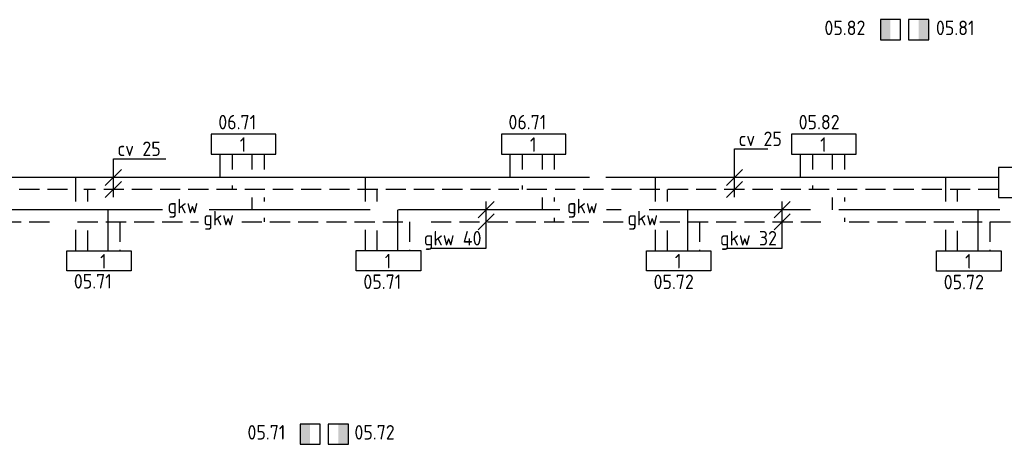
# Model space of a CAD drawing. Header units: millimetres. Extents: x -72382 to 12399, y -4586 to 50786.
# Tile 3 of 8: x -50258 to -38042, y 11934 to 17207. Entities that reach past the tile are written whole.
import ezdxf

# ---------------------------------------------------------------- set-up
doc = ezdxf.new("R2010")
doc.units = ezdxf.units.MM
doc.header["$LTSCALE"] = 50
for name, pattern in [('2322105', [47, 40, -7]), ('2322106', [47, 5, -2, 5, -2, 5, -2, 5, -2, 5, -2, 5, -7]), ('2322107', [2000, 1000, 1000]), ('2322108', [7, 5, -2])]:
    doc.linetypes.add(name, pattern=pattern)
for name, color, linetype in [('60', 7, 'Continuous'), ('60-CV', 3, 'Continuous'), ('62-GKW', 3, 'Continuous'), ('SYM-W', 7, 'Continuous'), ('Thermostaat', 160, 'Continuous'), ('WL5501--', 130, 'Continuous'), ('WL5502--', 130, 'Continuous'), ('WL561---_AANVOER', 10, 'Continuous'), ('WL561---_RETOUR', 10, 'Continuous')]:
    doc.layers.add(name, color=color, linetype=linetype)
doc.styles.add('BURO-018', font='ISO96.shx', dxfattribs={"height": 90})
doc.styles.add('ISO', font='ISO.SHX')

# ---------------------------------------------------------------- blocks, each defined once
blk = doc.blocks.new('$MAAT')
at = {"layer": 'SYM-W', "color": 1}
blk.add_line((1, 1), (-1, -1), dxfattribs=at)
blk = doc.blocks.new('SW30485012')
at = {"color": 0, "linetype": 'Continuous'}
for p, q in [((-2.5, 2.5), (-2.5, -2.5)), ((2.5, 2.5), (-2.5, 2.5)), ((2.5, -2.5), (2.5, 2.5)), ((-2.5, -2.5), (2.5, -2.5))]:
    blk.add_line(p, q, dxfattribs=at)
blk.add_solid([(-2.5, 0), (2.5, 0), (-2.5, -2.5), (2.5, -2.5)], dxfattribs=at)
at = {"color": 0, "linetype": 'Continuous', "style": 'BURO-018', "flags": 1}
blk.add_attdef('W_ID', (0, 0), '', height=1.8, dxfattribs=at)

msp = doc.modelspace()

# ---------------------------------------------------------------- linework, layer by layer
at = {"layer": '60', "color": 2, "linetype": 'Continuous'}
msp.add_lwpolyline([(-38116, 14997), (-37866, 14997), (-37866, 15372), (-38116, 15372)], close=True, dxfattribs=at)
at = {"layer": '60-CV', "color": 7}
for p, q in [((-41390, 15603), (-40977, 15603)), ((-41390, 15002), (-41390, 15603)), ((-49096, 15480), (-48446, 15480)), ((-49096, 15002), (-49096, 15480))]:
    msp.add_line(p, q, dxfattribs=at)
at = {"layer": '62-GKW', "color": 7}
for p, q in [((-44471, 14369), (-44471, 14947)), ((-40797, 14369), (-40797, 14947)), ((-45148, 14369), (-44471, 14369)), ((-41473, 14369), (-40797, 14369))]:
    msp.add_line(p, q, dxfattribs=at)
at = {"layer": 'SYM-W', "color": 2, "linetype": 'Continuous'}
for p, q in [((-49674, 14087), (-49674, 14337)), ((-49674, 14337), (-48874, 14337)), ((-48874, 14337), (-48874, 14087)), ((-46082, 14339), (-45282, 14339)), ((-46082, 14089), (-46082, 14339)), ((-45282, 14339), (-45282, 14089)), ((-42483, 14088), (-42483, 14338)), ((-42483, 14338), (-41683, 14338)), ((-41683, 14338), (-41683, 14088)), ((-38882, 14336), (-38082, 14336)), ((-38882, 14086), (-38882, 14336)), ((-38082, 14336), (-38082, 14086)), ((-48874, 14087), (-49674, 14087)), ((-45282, 14089), (-46082, 14089)), ((-41683, 14088), (-42483, 14088)), ((-38082, 14086), (-38882, 14086))]:
    msp.add_line(p, q, dxfattribs=at)
for points in [[(-47882, 15536), (-47082, 15536), (-47082, 15786), (-47882, 15786)], [(-44282, 15536), (-43482, 15536), (-43482, 15786), (-44282, 15786)], [(-40682, 15536), (-39882, 15536), (-39882, 15786), (-40682, 15786)]]:
    msp.add_lwpolyline(points, close=True, dxfattribs=at)
at = {"layer": 'WL5501--', "linetype": '2322105'}
for p, q in [((-47372, 15347), (-47372, 15536)), ((-43772, 15347), (-43772, 15536)), ((-40172, 15347), (-40172, 15536)), ((-47372, 14847), (-47372, 14997)), ((-43772, 14847), (-43772, 14997)), ((-40172, 14847), (-40172, 14997)), ((-48488, 14847), (-57229, 14847)), ((-49164, 14847), (-49164, 14337)), ((-43558, 14847), (-47925, 14847)), ((-45572, 14847), (-45572, 14339)), ((-38097, 14847), (-42978, 14847)), ((-41972, 14847), (-41972, 14338)), ((-38372, 14847), (-38372, 14336))]:
    msp.add_line(p, q, dxfattribs=at)
at = {"layer": 'WL5502--', "linetype": '2322106'}
for p, q in [((-47222, 15347), (-47222, 15536)), ((-43622, 15347), (-43622, 15536)), ((-40022, 15347), (-40022, 15536)), ((-47222, 14947), (-47222, 14997)), ((-43622, 14947), (-43622, 14997)), ((-40022, 14947), (-40022, 14997)), ((-51889, 14697), (-48039, 14697)), ((-49014, 14697), (-49014, 14337)), ((-47503, 14697), (-43197, 14697)), ((-47222, 14697), (-47222, 14747)), ((-45422, 14697), (-45422, 14339)), ((-43622, 14697), (-43622, 14747)), ((-43021, 14697), (-42771, 14697)), ((-42317, 14697), (-37077, 14697)), ((-41822, 14697), (-41822, 14338)), ((-40022, 14697), (-40022, 14747)), ((-38222, 14697), (-38222, 14336))]:
    msp.add_line(p, q, dxfattribs=at)
at = {"layer": 'WL561---_AANVOER', "linetype": '2322107'}
for p, q in [((-47772, 15247), (-47772, 15536)), ((-44172, 15247), (-44172, 15536)), ((-40572, 15247), (-40572, 15536)), ((-43188, 15247), (-55948, 15247)), ((-49564, 15247), (-49564, 14947)), ((-45972, 15247), (-45972, 14947)), ((-38116, 15247), (-42988, 15247)), ((-42372, 15247), (-42372, 14947)), ((-38772, 15247), (-38772, 14947)), ((-49564, 14597), (-49564, 14337)), ((-45972, 14597), (-45972, 14339)), ((-42372, 14597), (-42372, 14338)), ((-38772, 14597), (-38772, 14336))]:
    msp.add_line(p, q, dxfattribs=at)
at = {"layer": 'WL561---_RETOUR', "linetype": '2322108'}
for p, q in [((-47622, 15536), (-47622, 15347)), ((-44022, 15536), (-44022, 15347)), ((-40422, 15536), (-40422, 15347)), ((-49664, 15097), (-55948, 15097)), ((-38116, 15097), (-49464, 15097)), ((-49414, 14947), (-49414, 15097)), ((-47622, 15147), (-47622, 15097)), ((-45822, 14947), (-45822, 15097)), ((-44022, 15147), (-44022, 15097)), ((-42222, 14947), (-42222, 15097)), ((-40422, 15147), (-40422, 15097)), ((-38622, 14947), (-38622, 15097)), ((-49414, 14337), (-49414, 14597)), ((-45822, 14339), (-45822, 14597)), ((-42222, 14338), (-42222, 14597)), ((-38622, 14336), (-38622, 14597))]:
    msp.add_line(p, q, dxfattribs=at)

# ---------------------------------------------------------------- block references
at = {"layer": '60-CV', "color": 7, "xscale": 100, "yscale": 100, "zscale": 100}
for p in [(-49096, 15247), (-41390, 15247), (-49096, 15097), (-41390, 15097)]:
    msp.add_blockref('$MAAT', p, dxfattribs=at)
at = {"layer": '62-GKW', "color": 7, "xscale": 100, "yscale": 100, "zscale": 100}
for p in [(-44471, 14847), (-40797, 14847), (-44471, 14697), (-40797, 14697)]:
    msp.add_blockref('$MAAT', p, dxfattribs=at)
at = {"layer": 'Thermostaat', "xscale": 50, "yscale": 50, "zscale": 50}
for p, rotation in [((-39455, 17082), 270), ((-39105, 17082), 89.99999999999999), ((-46655, 12059), 270), ((-46305, 12059), 89.99999999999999)]:
    msp.add_blockref('SW30485012', p, dxfattribs=dict(at, rotation=rotation))

# ---------------------------------------------------------------- texts
at = {"layer": '60', "color": 1, "linetype": 'Continuous', "style": 'ISO'}
for p in [(-47528, 15566), (-43928, 15566), (-40328, 15566), (-49261, 14117), (-45728, 14119), (-42129, 14118), (-38528, 14116)]:
    msp.add_text('1', height=180, dxfattribs=at).set_placement(p)
at = {"layer": '60-CV', "color": 7, "style": 'ISO'}
for s, p in [('cv 25', (-41339, 15637)), ('cv 25', (-49045, 15514)), ('gkw', (-48423, 14803)), ('gkw', (-43468, 14803)), ('gkw', (-47980, 14653)), ('gkw', (-42719, 14653))]:
    msp.add_text(s, height=180, dxfattribs=at).set_placement(p)
at = {"layer": '62-GKW', "color": 7, "style": 'ISO'}
for s, p in [('gkw 40', (-45244, 14403)), ('gkw 32', (-41570, 14403))]:
    msp.add_text(s, height=180, dxfattribs=at).set_placement(p)
at = {"layer": 'Thermostaat', "color": 0, "style": 'ISO'}
for s, p in [('05.82', (-40274, 17015)), ('05.81', (-38891, 17015)), ('06.71', (-47794, 15845)), ('06.71', (-44194, 15845)), ('05.82', (-40594, 15845)), ('05.71', (-49586, 13868)), ('05.71', (-45994, 13863)), ('05.72', (-42394, 13861)), ('05.72', (-38794, 13859)), ('05.71', (-47432, 11993)), ('05.72', (-46105, 11993))]:
    msp.add_text(s, height=180, dxfattribs=at).set_placement(p)

doc.saveas('drawing.dxf')
